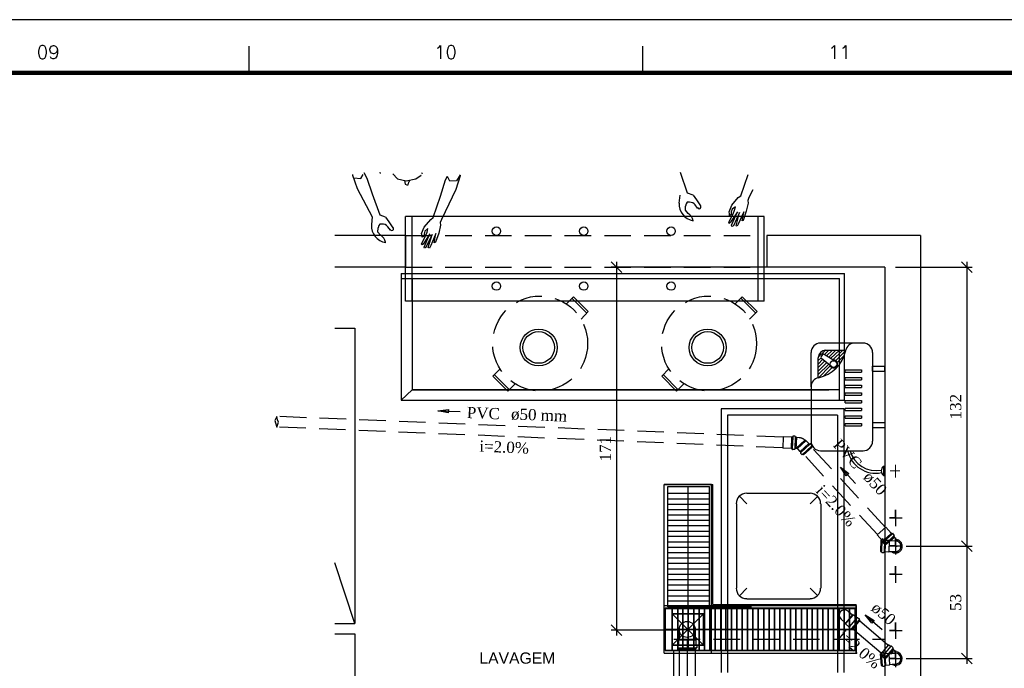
# Model space of a CAD drawing. Header units: millimetres. Extents: x 481 to 729890, y -1 to 83.
# Tile 39 of 60: x 543 to 562, y 71 to 83. Entities that reach past the tile are written whole.
import ezdxf

# ---------------------------------------------------------------- set-up
doc = ezdxf.new("R2010")
doc.units = ezdxf.units.MM
doc.header["$MEASUREMENT"] = 0
doc.linetypes.add('Dashed', pattern=[0.75, 0.5, -0.25])
doc.layers.add('3', color=1, linetype='Continuous')
doc.layers.add('Margem', color=4, linetype='Continuous')
for name, color, linetype, lineweight in [('Simbolos', 1, 'Continuous', 30), ('SIMBOLOS INT', 8, 'Continuous', 5), ('Simbolos_int', 1, 'Continuous', 30), ('TQ-Sentido tubo', 7, 'Continuous', 20), ('TQ-Seção tubo', 1, 'Continuous', 30), ('TQ-Textos tubo', 7, 'Continuous', 20)]:
    doc.layers.add(name, color=color, linetype=linetype, lineweight=lineweight)
doc.styles.add('Arial', font='arial.ttf')
doc.styles.add('ROMANS', font='ROMANS')
doc.styles.add('TimesNewRoman', font='times.ttf')
doc.dimstyles.get("Standard").update_dxf_attribs({"dimtxt": 0.18, "dimasz": 0.18, "dimexe": 0.18, "dimexo": 0.0625, "dimgap": 0.09, "dimtad": 0, "dimtih": 1, "dimtoh": 1, "dimdec": 4, "dimzin": 0, "dimdsep": 46, "dimtxsty": 'Standard', "dimcen": 0.09, "dimadec": 0, "dimazin": 0, "dimtfac": 1, "dimtdec": 4, "dimtofl": 0, "dimtmove": 0, "dimatfit": 3, "dimfxl": 0, "dimtolj": 1, "dimtzin": 0, "dimarcsym": 0})
doc.dimstyles.new('UM_25.000000', dxfattribs={"dimtxt": 0.18, "dimasz": 0.2, "dimexe": 0.1, "dimexo": 0.2, "dimgap": 0, "dimtad": 1, "dimtih": 1, "dimtoh": 1, "dimdec": 1, "dimlfac": 25, "dimzin": 0, "dimdsep": 46, "dimtxsty": 'Standard', "dimblk": 'CLOSED', "dimblk1": 'CLOSED', "dimblk2": 'CLOSED', "dimcen": 0.09, "dimdle": 0.1, "dimadec": 1, "dimazin": 2, "dimtfac": 1, "dimtdec": 4, "dimtofl": 0, "dimtmove": 0, "dimatfit": 3, "dimldrblk": 'CLOSED', "dimfxl": 0, "dimtolj": 1, "dimarcsym": 0})

# ---------------------------------------------------------------- blocks, each defined once
blk = doc.blocks.new('_OBLIQUE')
at = {"color": 0, "linetype": 'ByBlock', "lineweight": -2}
blk.add_line((-0.5, -0.5), (0.5, 0.5), dxfattribs=at)
blk = doc.blocks.new('*D22')
at = {"color": 0, "linetype": 'Continuous', "lineweight": -2}
for p, q in [((559.763, 78.216), (561.211, 78.216)), ((561.111, 78.316), (561.111, 72.854)), ((559.963, 72.954), (561.211, 72.954))]:
    blk.add_line(p, q, dxfattribs=at)
at = {"layer": 'Defpoints', "color": 0}
for p in [(559.563, 78.216), (559.763, 72.954), (561.111, 72.954)]:
    blk.add_point(p, dxfattribs=at)
at = {"color": 0, "lineweight": -2, "xscale": 0.2, "yscale": 0.2, "zscale": 0.2}
for p, rotation in [((561.111, 78.216), 90), ((561.111, 72.954), 270)]:
    blk.add_blockref('_OBLIQUE', p, dxfattribs=dict(at, rotation=rotation))
at = {"color": 7, "insert": (560.899, 75.585), "char_height": 0.2118, "attachment_point": 5, "rotation": 90, "style": 'TimesNewRoman'}
blk.add_mtext('\\A1;132', dxfattribs=at)
blk = doc.blocks.new('*D23')
at = {"color": 0, "linetype": 'Continuous', "lineweight": -2}
for p, q in [((561.111, 73.054), (561.111, 70.736)), ((559.963, 72.954), (561.211, 72.954)), ((559.963, 70.836), (561.211, 70.836))]:
    blk.add_line(p, q, dxfattribs=at)
at = {"layer": 'Defpoints', "color": 0}
for p in [(559.763, 72.954), (559.763, 70.836), (561.111, 70.836)]:
    blk.add_point(p, dxfattribs=at)
at = {"color": 0, "lineweight": -2, "xscale": 0.2, "yscale": 0.2, "zscale": 0.2}
for p, rotation in [((561.111, 72.954), 90), ((561.111, 70.836), 270)]:
    blk.add_blockref('_OBLIQUE', p, dxfattribs=dict(at, rotation=rotation))
at = {"color": 7, "insert": (560.899, 71.895), "char_height": 0.2118, "attachment_point": 5, "rotation": 90, "style": 'TimesNewRoman'}
blk.add_mtext('\\A1;53', dxfattribs=at)
blk = doc.blocks.new('*D24')
at = {"color": 0, "linetype": 'Continuous', "lineweight": -2}
for p, q in [((559.363, 78.216), (554.404, 78.216)), ((554.504, 78.316), (554.504, 71.273)), ((555.636, 71.373), (554.404, 71.373))]:
    blk.add_line(p, q, dxfattribs=at)
at = {"layer": 'Defpoints', "color": 0}
for p in [(559.563, 78.216), (554.504, 71.373), (555.836, 71.373)]:
    blk.add_point(p, dxfattribs=at)
at = {"color": 0, "lineweight": -2, "xscale": 0.2, "yscale": 0.2, "zscale": 0.2}
for p, rotation in [((554.504, 78.216), 90), ((554.504, 71.373), 270)]:
    blk.add_blockref('_OBLIQUE', p, dxfattribs=dict(at, rotation=rotation))
at = {"color": 7, "insert": (554.292, 74.794), "char_height": 0.2118, "attachment_point": 5, "rotation": 90, "style": 'TimesNewRoman'}
blk.add_mtext('\\A1;171', dxfattribs=at)
blk = doc.blocks.new('*D25')
at = {"color": 0, "linetype": 'Continuous', "lineweight": -2}
for p, q in [((555.836, 71.185), (555.836, 69.66)), ((559.563, 71.005), (559.563, 69.66)), ((559.663, 69.76), (555.736, 69.76))]:
    blk.add_line(p, q, dxfattribs=at)
at = {"layer": 'Defpoints', "color": 0}
for p in [(555.836, 71.385), (559.563, 71.205), (555.836, 69.76)]:
    blk.add_point(p, dxfattribs=at)
at = {"color": 0, "lineweight": -2, "xscale": 0.2, "yscale": 0.2, "zscale": 0.2, "rotation": 180}
blk.add_blockref('_OBLIQUE', (555.836, 69.76), dxfattribs=at)
at = {"color": 0, "lineweight": -2, "xscale": 0.2, "yscale": 0.2, "zscale": 0.2}
blk.add_blockref('_OBLIQUE', (559.563, 69.76), dxfattribs=at)
at = {"color": 7, "insert": (557.699, 69.972), "char_height": 0.2118, "attachment_point": 5, "rotation": 0.0057, "style": 'TimesNewRoman'}
blk.add_mtext('\\A1;93', dxfattribs=at)

msp = doc.modelspace()

# ---------------------------------------------------------------- linework, layer by layer
at = {"color": 7}
for p, q in [((549.5221, 79.9618), (549.5221, 79.9498)), ((549.5221, 79.9498), (549.6091, 79.7008)), ((549.5491, 79.9018), (549.6781, 79.8868)), ((549.6781, 79.8868), (549.7261, 79.9618)), ((549.7981, 79.8868), (549.7411, 79.9948)), ((549.9031, 79.5898), (549.7981, 79.8868)), ((550.0411, 80.0068), (550.0471, 79.9828)), ((550.2871, 79.9738), (550.3711, 79.8808)), ((550.3711, 79.8808), (550.5361, 79.8448)), ((550.5061, 79.8508), (550.5181, 79.7818)), ((550.5361, 79.8448), (550.7161, 79.8808)), ((550.5871, 79.8208), (550.6111, 79.8628)), ((550.7161, 79.8808), (550.8181, 79.9468)), ((550.8241, 79.9978), (550.8361, 79.9768)), ((551.1841, 79.5568), (551.2801, 79.8628)), ((551.2801, 79.8628), (551.3131, 79.9288)), ((551.3611, 79.8388), (551.3161, 79.9258)), ((551.4871, 79.8448), (551.3611, 79.8388)), ((551.5531, 79.9348), (551.4751, 79.6768)), ((551.5561, 79.9588), (551.4871, 79.8448)), ((551.5531, 79.9468), (551.5531, 79.9348)), ((555.8401, 79.6108), (555.7081, 79.9978)), ((556.8451, 79.5628), (556.9831, 79.9648)), ((549.6091, 79.7008), (549.8971, 79.1638)), ((550.5181, 79.7818), (550.5481, 79.7698)), ((550.5481, 79.7698), (550.5721, 79.7698)), ((550.5721, 79.7698), (550.5871, 79.8208)), ((551.4751, 79.6768), (551.2711, 79.2568)), ((557.0731, 79.6708), (556.9981, 79.5268)), ((550.0471, 79.1968), (549.9031, 79.5898)), ((551.0431, 79.1488), (551.1841, 79.5568)), ((555.6961, 79.5748), (555.6781, 79.4248)), ((555.9481, 79.5748), (555.8401, 79.6108)), ((555.9481, 79.5748), (556.0081, 79.4818)), ((556.0081, 79.4818), (556.0891, 79.3738)), ((556.6771, 79.3858), (556.7971, 79.5268)), ((556.7971, 79.5268), (556.8451, 79.5628)), ((556.9981, 79.5268), (556.9771, 79.4698)), ((556.9771, 79.4698), (556.9831, 79.4218)), ((555.8011, 79.2898), (555.8041, 79.3678)), ((555.8521, 79.2298), (555.8011, 79.2898)), ((555.8161, 79.4098), (555.8041, 79.3678)), ((555.8371, 79.4398), (555.8161, 79.4098)), ((555.8731, 79.4398), (555.8371, 79.4398)), ((556.0321, 79.3288), (555.9841, 79.3918)), ((556.6291, 79.2598), (556.6771, 79.3858)), ((556.6861, 79.3078), (556.6651, 79.2568)), ((556.7491, 79.3558), (556.6861, 79.3078)), ((556.7011, 79.2178), (556.7251, 79.2928)), ((556.7251, 79.2928), (556.7491, 79.3558)), ((556.9831, 79.4218), (556.9501, 79.2718)), ((549.8971, 79.1638), (549.8821, 79.0168)), ((550.1491, 79.1608), (550.0471, 79.1968)), ((550.1491, 79.1608), (550.2061, 79.0678)), ((557.2891, 79.1698), (550.5241, 79.1698)), ((550.8751, 78.9688), (551.0011, 79.1128)), ((551.0011, 79.1128), (551.0431, 79.1488)), ((551.1991, 79.1158), (551.1751, 79.0558)), ((551.2711, 79.2568), (551.1991, 79.1158)), ((556.6201, 79.0648), (556.7011, 79.2178)), ((556.6321, 79.2178), (556.6291, 79.2598)), ((556.6321, 79.1848), (556.6321, 79.2178)), ((556.6651, 79.2088), (556.6321, 79.1848)), ((556.7821, 79.2598), (556.6531, 79.0648)), ((556.6651, 79.2568), (556.6651, 79.2088)), ((556.6681, 79.0048), (556.7821, 79.2598)), ((556.8241, 79.2448), (556.7101, 78.9928)), ((556.7581, 78.9928), (556.8241, 79.2448)), ((556.9021, 79.2598), (556.7971, 79.0258)), ((556.8691, 79.0858), (556.9021, 79.2598)), ((556.8931, 79.0978), (556.8691, 79.0858)), ((556.9501, 79.2718), (556.8931, 79.0978)), ((557.2891, 77.5768), (557.2891, 79.1698)), ((549.9991, 78.8758), (550.0051, 78.9568)), ((550.0231, 79.0018), (550.0051, 78.9568)), ((550.0381, 79.0258), (550.0231, 79.0018)), ((550.0771, 79.0258), (550.0381, 79.0258)), ((550.2391, 78.9118), (550.1911, 78.9778)), ((550.2061, 79.0678), (550.2871, 78.9598)), ((550.8271, 78.8488), (550.8751, 78.9688)), ((550.9471, 78.9418), (550.8901, 78.8938)), ((550.9291, 78.8758), (550.9471, 78.9418)), ((551.1841, 79.0048), (551.1511, 78.8578)), ((551.1751, 79.0558), (551.1841, 79.0048)), ((556.6291, 79.0408), (556.6201, 79.0648)), ((556.6531, 79.0648), (556.6291, 79.0408)), ((556.6801, 78.9838), (556.6681, 79.0048)), ((556.7101, 78.9928), (556.6801, 78.9838)), ((556.7761, 78.9898), (556.7581, 78.9928)), ((556.7971, 79.0258), (556.7761, 78.9898)), ((550.5241, 78.8128), (549.1931, 78.8128)), ((550.0531, 78.8188), (549.9991, 78.8758)), ((550.5241, 78.8128), (550.5241, 78.2158)), ((550.8241, 78.6508), (550.9021, 78.8038)), ((550.8361, 78.8038), (550.8271, 78.8488)), ((550.8361, 78.7798), (550.8361, 78.8038)), ((550.8721, 78.8008), (550.8361, 78.7798)), ((550.9801, 78.8458), (550.8541, 78.6508)), ((550.8901, 78.8938), (550.8721, 78.8458)), ((550.8721, 78.8458), (550.8721, 78.8008)), ((550.8721, 78.5908), (550.9801, 78.8458)), ((550.9021, 78.8038), (550.9291, 78.8758)), ((551.0281, 78.8308), (550.9081, 78.5878)), ((550.9531, 78.5878), (551.0281, 78.8308)), ((551.0971, 78.8488), (551.0011, 78.6208)), ((551.0641, 78.6748), (551.0971, 78.8488)), ((551.1511, 78.8578), (551.0911, 78.6868)), ((557.3341, 78.8128), (557.3341, 78.2158)), ((560.2351, 78.8128), (557.3341, 78.8128)), ((560.2351, 78.8128), (560.2351, 59.5878)), ((550.8361, 78.6358), (550.8241, 78.6508)), ((550.8541, 78.6508), (550.8361, 78.6358)), ((550.8841, 78.5728), (550.8721, 78.5908)), ((550.9081, 78.5878), (550.8841, 78.5728)), ((550.9771, 78.5758), (550.9531, 78.5878)), ((551.0011, 78.6208), (550.9771, 78.5758)), ((551.0911, 78.6868), (551.0641, 78.6748)), ((550.5241, 78.2158), (549.1931, 78.2158)), ((559.5631, 78.2158), (557.3341, 78.2158)), ((559.5631, 78.2158), (559.5631, 59.5878)), ((550.4431, 78.0958), (550.4431, 75.7078)), ((550.4431, 78.0958), (558.8011, 78.0958)), ((550.4431, 77.9998), (558.7081, 77.9998)), ((550.6471, 77.9998), (550.6471, 75.9028)), ((558.7081, 75.7078), (558.7081, 77.9998)), ((558.8011, 75.7078), (558.8011, 78.0958)), ((557.2891, 77.5768), (550.5241, 77.5768)), ((549.1931, 77.0668), (549.5701, 77.0668)), ((549.5701, 77.0668), (549.5701, 71.4958)), ((550.6471, 75.9028), (550.4431, 75.7078)), ((558.7081, 75.9028), (550.6471, 75.9028)), ((550.6471, 75.9028), (558.5071, 75.9028)), ((550.4431, 75.7078), (558.8011, 75.7078)), ((556.4761, 75.5458), (556.4761, 70.5718)), ((558.7861, 75.5458), (556.4761, 75.5458)), ((556.5961, 75.4258), (556.5961, 70.5718)), ((558.6691, 75.4258), (556.5961, 75.4258)), ((558.6691, 75.4258), (558.6691, 70.5718)), ((558.7861, 75.5458), (558.7861, 70.5718)), ((555.4021, 70.9378), (555.4021, 74.1208)), ((556.2961, 74.1208), (555.4021, 74.1208)), ((555.4021, 70.9378), (555.4021, 74.1208)), ((555.4021, 74.1208), (556.3171, 74.1208)), ((555.4021, 70.9378), (555.4021, 74.1208)), ((555.4021, 74.1208), (556.3171, 74.1208)), ((556.2961, 70.9378), (556.2961, 74.1208)), ((556.3171, 71.8528), (556.3171, 74.1208)), ((556.3171, 71.8528), (556.3171, 74.1208)), ((555.4681, 74.0818), (556.2571, 74.0818)), ((555.4681, 71.8138), (555.4681, 74.0818)), ((555.4681, 73.9558), (556.2571, 73.9558)), ((555.8551, 71.8138), (555.8551, 74.0818)), ((556.2571, 71.8138), (556.2571, 74.0818)), ((556.2571, 71.8138), (556.2571, 74.0818)), ((556.2571, 71.8138), (556.2571, 74.0818)), ((555.4681, 73.8478), (556.2571, 73.8478)), ((555.4681, 73.7488), (556.2571, 73.7488)), ((555.4681, 73.6438), (556.2571, 73.6438)), ((555.4681, 73.5448), (556.2571, 73.5448)), ((555.4681, 73.4428), (556.2571, 73.4428)), ((555.4681, 73.3438), (556.2571, 73.3438)), ((555.4681, 73.2388), (556.2571, 73.2388)), ((555.4681, 73.1428), (556.2571, 73.1428)), ((555.4681, 73.0348), (556.2571, 73.0348)), ((555.4681, 72.9358), (556.2571, 72.9358)), ((555.4681, 72.8338), (556.2571, 72.8338)), ((549.5701, 71.4958), (549.1931, 72.6428)), ((555.4681, 72.7348), (556.2571, 72.7348)), ((555.4681, 72.6328), (556.2571, 72.6328)), ((555.4681, 72.5308), (556.2571, 72.5308)), ((555.4681, 72.4258), (556.2571, 72.4258)), ((555.4681, 72.3298), (556.2571, 72.3298)), ((555.4681, 72.2248), (556.2571, 72.2248)), ((555.4681, 72.1258), (556.2571, 72.1258)), ((555.4681, 72.0208), (556.2571, 72.0208)), ((555.4681, 71.9218), (556.2571, 71.9218)), ((555.4021, 71.8378), (559.0201, 71.8378)), ((555.4201, 70.9978), (555.4201, 71.7898)), ((555.4201, 71.7898), (559.0021, 71.7898)), ((555.4201, 71.7778), (555.4201, 70.9858)), ((555.4201, 71.7778), (559.0021, 71.7778)), ((555.4201, 71.7778), (555.4201, 70.9858)), ((555.4201, 71.7778), (559.0021, 71.7778)), ((556.2571, 71.8138), (555.4681, 71.8138)), ((555.5521, 70.9978), (555.5521, 71.7898)), ((555.5521, 71.7778), (555.5521, 70.9858)), ((555.5521, 71.7778), (555.5521, 70.9858)), ((555.5521, 71.0878), (556.1431, 71.6818)), ((555.5521, 71.6818), (556.1431, 71.0878)), ((555.5521, 71.6818), (556.1431, 71.0878)), ((555.5521, 71.0878), (556.1431, 71.6818)), ((555.5521, 71.6818), (556.1431, 71.0878)), ((555.5521, 71.0878), (556.1431, 71.6818)), ((555.6601, 70.9978), (555.6601, 71.7898)), ((555.6601, 71.7778), (555.6601, 70.9858)), ((555.6601, 71.7778), (555.6601, 70.9858)), ((555.7531, 70.9978), (555.7531, 71.7898)), ((555.7531, 71.7778), (555.7531, 70.9858)), ((555.7531, 71.7778), (555.7531, 70.9858)), ((555.8551, 70.9978), (555.8551, 71.7898)), ((555.8551, 71.7778), (555.8551, 70.9858)), ((555.8551, 71.7778), (555.8551, 70.9858)), ((555.9601, 70.9978), (555.9601, 71.7898)), ((555.9601, 71.7778), (555.9601, 70.9858)), ((555.9601, 71.7778), (555.9601, 70.9858)), ((556.0591, 70.9978), (556.0591, 71.7898)), ((556.0591, 71.7778), (556.0591, 70.9858)), ((556.0591, 71.7778), (556.0591, 70.9858)), ((556.1611, 70.9978), (556.1611, 71.7898)), ((556.1611, 71.7778), (556.1611, 70.9858)), ((556.1611, 71.7778), (556.1611, 70.9858)), ((556.2571, 71.8138), (557.0461, 71.8138)), ((556.2571, 71.8138), (557.0461, 71.8138)), ((556.2631, 70.9978), (556.2631, 71.7898)), ((556.2631, 71.7778), (556.2631, 70.9858)), ((556.2631, 71.7778), (556.2631, 70.9858)), ((556.3171, 71.8528), (559.0201, 71.8528)), ((556.3171, 71.8528), (559.0201, 71.8528)), ((556.3621, 70.9978), (556.3621, 71.7898)), ((556.3621, 71.7778), (556.3621, 70.9858)), ((556.3621, 71.7778), (556.3621, 70.9858)), ((556.4701, 70.9978), (556.4701, 71.7898)), ((556.4701, 71.7778), (556.4701, 70.9858)), ((556.4701, 71.7778), (556.4701, 70.9858)), ((556.5661, 70.9978), (556.5661, 71.7898)), ((556.5661, 71.7778), (556.5661, 70.9858)), ((556.5661, 71.7778), (556.5661, 70.9858)), ((556.6681, 70.9978), (556.6681, 71.7898)), ((556.6681, 71.7778), (556.6681, 70.9858)), ((556.6681, 71.7778), (556.6681, 70.9858)), ((556.7731, 70.9978), (556.7731, 71.7898)), ((556.7731, 71.7778), (556.7731, 70.9858)), ((556.7731, 71.7778), (556.7731, 70.9858)), ((556.8721, 70.9978), (556.8721, 71.7898)), ((556.8721, 71.7778), (556.8721, 70.9858)), ((556.8721, 71.7778), (556.8721, 70.9858)), ((556.9711, 70.9978), (556.9711, 71.7898)), ((556.9711, 71.7778), (556.9711, 70.9858)), ((556.9711, 71.7778), (556.9711, 70.9858)), ((557.0731, 70.9978), (557.0731, 71.7898)), ((557.0731, 71.7778), (557.0731, 70.9858)), ((557.0731, 71.7778), (557.0731, 70.9858)), ((557.1751, 70.9978), (557.1751, 71.7898)), ((557.1751, 71.7778), (557.1751, 70.9858)), ((557.1751, 71.7778), (557.1751, 70.9858)), ((557.2831, 70.9978), (557.2831, 71.7898)), ((557.2831, 71.7778), (557.2831, 70.9858)), ((557.2831, 71.7778), (557.2831, 70.9858)), ((557.3791, 70.9978), (557.3791, 71.7898)), ((557.3791, 71.7778), (557.3791, 70.9858)), ((557.3791, 71.7778), (557.3791, 70.9858)), ((557.4811, 70.9978), (557.4811, 71.7898)), ((557.4811, 71.7778), (557.4811, 70.9858)), ((557.4811, 71.7778), (557.4811, 70.9858)), ((557.5831, 70.9978), (557.5831, 71.7898)), ((557.5831, 71.7778), (557.5831, 70.9858)), ((557.5831, 71.7778), (557.5831, 70.9858)), ((557.6821, 70.9978), (557.6821, 71.7898)), ((557.6821, 71.7778), (557.6821, 70.9858)), ((557.6821, 71.7778), (557.6821, 70.9858)), ((557.7841, 70.9978), (557.7841, 71.7898)), ((557.7841, 71.7778), (557.7841, 70.9858)), ((557.7841, 71.7778), (557.7841, 70.9858)), ((557.8861, 70.9978), (557.8861, 71.7898)), ((557.8861, 71.7778), (557.8861, 70.9858)), ((557.8861, 71.7778), (557.8861, 70.9858)), ((557.9881, 70.9978), (557.9881, 71.7898)), ((557.9881, 71.7778), (557.9881, 70.9858)), ((557.9881, 71.7778), (557.9881, 70.9858)), ((558.0961, 70.9978), (558.0961, 71.7898)), ((558.0961, 71.7778), (558.0961, 70.9858)), ((558.0961, 71.7778), (558.0961, 70.9858)), ((558.1891, 70.9978), (558.1891, 71.7898)), ((558.1891, 71.7778), (558.1891, 70.9858)), ((558.1891, 71.7778), (558.1891, 70.9858)), ((558.2911, 70.9978), (558.2911, 71.7898)), ((558.2911, 71.7778), (558.2911, 70.9858)), ((558.2911, 71.7778), (558.2911, 70.9858)), ((558.3961, 70.9978), (558.3961, 71.7898)), ((558.3961, 71.7778), (558.3961, 70.9858)), ((558.3961, 71.7778), (558.3961, 70.9858)), ((558.4951, 70.9978), (558.4951, 71.7898)), ((558.4951, 71.7778), (558.4951, 70.9858)), ((558.4951, 71.7778), (558.4951, 70.9858)), ((558.5971, 70.9978), (558.5971, 71.7898)), ((558.5971, 71.7778), (558.5971, 70.9858)), ((558.5971, 71.7778), (558.5971, 70.9858)), ((558.6991, 70.9978), (558.6991, 71.7898)), ((558.6991, 71.7778), (558.6991, 70.9858)), ((558.6991, 71.7778), (558.6991, 70.9858)), ((558.7981, 70.9978), (558.7981, 71.7898)), ((558.7981, 71.7778), (558.7981, 70.9858)), ((558.7981, 71.7778), (558.7981, 70.9858)), ((558.8971, 70.9978), (558.8971, 71.7898)), ((558.8971, 71.7778), (558.8971, 70.9858)), ((558.8971, 71.7778), (558.8971, 70.9858)), ((559.0021, 70.9978), (559.0021, 71.7898)), ((559.0021, 71.7778), (559.0021, 70.9858)), ((559.0021, 71.7778), (559.0021, 70.9858)), ((559.0201, 70.9378), (559.0201, 71.8528)), ((559.0201, 70.9378), (559.0201, 71.8528)), ((559.0201, 71.8378), (559.0201, 70.9378)), ((549.1931, 71.4958), (549.5701, 71.4958)), ((549.1931, 71.3008), (549.5701, 71.3008)), ((549.5701, 71.3008), (549.5701, 65.7268)), ((555.4201, 71.3908), (559.0021, 71.3908)), ((555.4201, 71.3848), (559.0021, 71.3848)), ((555.4201, 71.3848), (559.0021, 71.3848)), ((555.4021, 70.9378), (559.0201, 70.9378)), ((555.4021, 70.9378), (559.0201, 70.9378)), ((555.4021, 70.9378), (559.0201, 70.9378)), ((555.4201, 70.9978), (559.0021, 70.9978)), ((555.4201, 70.9858), (559.0021, 70.9858)), ((555.4201, 70.9858), (559.0021, 70.9858))]:
    msp.add_line(p, q, dxfattribs=at)
at = {"color": 7, "linetype": 'Continuous'}
for p, q in [((550.5241, 77.5768), (550.5241, 79.1698)), ((550.6471, 77.5768), (550.6471, 79.1698)), ((557.1751, 77.5768), (557.1751, 79.1698))]:
    msp.add_line(p, q, dxfattribs=at)
at = {"color": 7, "linetype": 'Dashed'}
for p, q in [((550.5241, 78.8128), (557.2891, 78.8128)), ((550.5241, 78.8128), (550.5241, 78.2158)), ((550.5241, 78.2158), (557.2891, 78.2158)), ((553.5571, 77.5258), (553.6891, 77.6548)), ((553.9411, 77.3488), (553.6591, 77.6338)), ((553.9681, 77.3788), (553.6891, 77.6548)), ((556.7401, 77.5258), (556.8721, 77.6548)), ((557.1271, 77.3488), (556.8451, 77.6338)), ((557.1541, 77.3788), (556.8721, 77.6548)), ((553.8331, 77.2378), (553.9681, 77.3788)), ((557.0131, 77.2378), (557.1541, 77.3788)), ((552.1711, 76.1608), (552.3061, 76.2988)), ((552.1711, 76.1608), (552.4501, 75.8788)), ((552.2011, 76.1878), (552.4831, 75.9028)), ((555.3541, 76.1608), (555.4921, 76.2988)), ((555.3541, 76.1608), (555.6361, 75.8788)), ((555.3871, 76.1878), (555.6661, 75.9028)), ((552.4501, 75.8788), (552.5911, 76.0168)), ((555.6361, 75.8788), (555.7711, 76.0168))]:
    msp.add_line(p, q, dxfattribs=at)
at = {"color": 8}
for p, q in [((559.1511, 76.7848), (558.3501, 76.7848)), ((558.1701, 75.9568), (558.1701, 76.6048)), ((558.3081, 76.5208), (558.4341, 76.6468)), ((558.3081, 76.1308), (558.3081, 76.5088)), ((558.3081, 76.4548), (558.3621, 76.5088)), ((558.3861, 76.5688), (558.3621, 76.5328)), ((558.3651, 76.5028), (558.5601, 76.3408)), ((558.4161, 76.5748), (558.6321, 76.4428)), ((558.4221, 76.5688), (558.5001, 76.6468)), ((558.8241, 76.6468), (558.4461, 76.6468)), ((558.4641, 76.5448), (558.5661, 76.6468)), ((558.5031, 76.5208), (558.6321, 76.6468)), ((558.5451, 76.4968), (558.6981, 76.6468)), ((558.5841, 76.4698), (558.7611, 76.6468)), ((558.6351, 76.4548), (558.8241, 76.6438)), ((558.6651, 76.4188), (558.7971, 76.5508)), ((559.3311, 76.6048), (559.3311, 74.9338)), ((558.3081, 76.3888), (558.3951, 76.4788)), ((558.3081, 76.3228), (558.4311, 76.4488)), ((558.3081, 76.2568), (558.4671, 76.4188)), ((558.3081, 76.1938), (558.5031, 76.3888)), ((558.3111, 76.1308), (558.5301, 76.3528)), ((558.4041, 76.1578), (558.5661, 76.3228)), ((559.3311, 76.3468), (559.5621, 76.3468)), ((559.3311, 76.2538), (559.3311, 76.3468)), ((559.5621, 76.2538), (559.5621, 76.3468)), ((558.8121, 76.2808), (559.1241, 76.2808)), ((558.8121, 76.2358), (558.8121, 76.2808)), ((558.8121, 76.2358), (559.1241, 76.2358)), ((558.8121, 76.0918), (558.8121, 76.1368)), ((558.8121, 76.1368), (559.1241, 76.1368)), ((559.1241, 76.2808), (559.1241, 76.2358)), ((559.1241, 76.1368), (559.1241, 76.0918)), ((559.3311, 76.2538), (559.5621, 76.2538)), ((558.1701, 75.9568), (558.1701, 74.9338)), ((558.8121, 76.0918), (559.1241, 76.0918)), ((558.8121, 75.9448), (558.8121, 75.9928)), ((558.8121, 75.9928), (559.1241, 75.9928)), ((558.8121, 75.9448), (559.1241, 75.9448)), ((559.1241, 75.9928), (559.1241, 75.9448)), ((558.8121, 75.8488), (559.1241, 75.8488)), ((558.8121, 75.8008), (558.8121, 75.8488)), ((558.8121, 75.8008), (559.1241, 75.8008)), ((559.1241, 75.8488), (559.1241, 75.8008)), ((558.8121, 75.6568), (558.8121, 75.7018)), ((558.8121, 75.7018), (559.1241, 75.7018)), ((558.8121, 75.6568), (559.1241, 75.6568)), ((559.1241, 75.7018), (559.1241, 75.6568)), ((558.8121, 75.5128), (558.8121, 75.5578)), ((558.8121, 75.5578), (559.1241, 75.5578)), ((558.8121, 75.5128), (559.1241, 75.5128)), ((558.8121, 75.4108), (559.1241, 75.4108)), ((558.8121, 75.3658), (558.8121, 75.4108)), ((559.1241, 75.5578), (559.1241, 75.5128)), ((559.1241, 75.4108), (559.1241, 75.3658)), ((558.8121, 75.3658), (559.1241, 75.3658)), ((558.8121, 75.2218), (558.8121, 75.2668)), ((558.8121, 75.2668), (559.1241, 75.2668)), ((558.8121, 75.2218), (559.1241, 75.2218)), ((559.1241, 75.2668), (559.1241, 75.2218)), ((559.3311, 75.2848), (559.5621, 75.2848)), ((559.3311, 75.2848), (559.3311, 75.1918)), ((559.5621, 75.2848), (559.5621, 75.1918)), ((559.3311, 75.1918), (559.5621, 75.1918)), ((558.3501, 74.7538), (559.1511, 74.7538)), ((559.5381, 74.4658), (559.5621, 74.4658)), ((559.5381, 74.4658), (559.5381, 74.2858)), ((559.5381, 74.4658), (559.5381, 74.2858)), ((559.5621, 74.4658), (559.5621, 74.2858)), ((559.5381, 74.2858), (559.5621, 74.2858)), ((556.9581, 73.9558), (558.1521, 73.9558)), ((556.9581, 73.9558), (558.1521, 73.9558)), ((556.7631, 73.7548), (556.7631, 72.1648)), ((556.7631, 73.7548), (556.7631, 72.1648)), ((556.9581, 73.7548), (556.8231, 73.8958)), ((556.9581, 73.7548), (556.8231, 73.8958)), ((558.1521, 73.7548), (558.2961, 73.8958)), ((558.1521, 73.7548), (558.2961, 73.8958)), ((558.3531, 73.7548), (558.3531, 72.1648)), ((558.3531, 73.7548), (558.3531, 72.1648)), ((559.7631, 73.4908), (559.7631, 73.6408)), ((559.7631, 73.6408), (559.7631, 73.3348)), ((559.7631, 73.4908), (559.6521, 73.4908)), ((559.6521, 73.4908), (559.8921, 73.4908)), ((559.7631, 72.4288), (559.6521, 72.4288)), ((559.6521, 72.4288), (559.8921, 72.4288)), ((559.7631, 72.4288), (559.7631, 72.5788)), ((559.7631, 72.5788), (559.7631, 72.2668)), ((556.9581, 72.1648), (556.8231, 72.0208)), ((558.1521, 72.1648), (558.2961, 72.0208)), ((558.1521, 72.1648), (558.2961, 72.0208)), ((556.9581, 71.9638), (558.1521, 71.9638)), ((559.7631, 71.3668), (559.7631, 71.5168)), ((559.7631, 71.5168), (559.7631, 71.2108)), ((559.7631, 71.3668), (559.6521, 71.3668)), ((559.6521, 71.3668), (559.8921, 71.3668))]:
    msp.add_line(p, q, dxfattribs=at)
at = {"color": 8, "linetype": 'Dashed'}
for p, q in [((559.7631, 72.9598), (559.7631, 73.1098)), ((559.7631, 73.1098), (559.7631, 72.7978)), ((559.7631, 72.9598), (559.6521, 72.9598)), ((559.6521, 72.9598), (559.8921, 72.9598))]:
    msp.add_line(p, q, dxfattribs=at)
at = {"color": 5}
for p, q in [((559.7631, 70.8358), (559.7631, 70.9858)), ((559.7631, 70.9858), (559.7631, 70.6738)), ((559.7631, 70.8358), (559.6521, 70.8358)), ((559.6521, 70.8358), (559.8921, 70.8358))]:
    msp.add_line(p, q, dxfattribs=at)
at = {"color": 7}
for points in [[(556.1431, 71.6818), (555.5521, 71.6818), (555.5521, 71.0878), (556.1431, 71.0878), (556.1431, 71.6818)], [(556.1431, 71.0878), (555.5521, 71.0878), (555.5521, 71.6818), (556.1431, 71.6818), (556.1431, 71.0878)], [(556.1431, 71.0878), (555.5521, 71.0878), (555.5521, 71.6818), (556.1431, 71.6818), (556.1431, 71.0878)]]:
    msp.add_lwpolyline(points, close=True, dxfattribs=at)
at = {"color": 7, "linetype": 'Dashed'}
msp.add_lwpolyline([(559.5631, 71.2048), (559.5631, 62.2528), (555.5821, 62.2528), (555.5821, 71.2048), (559.5631, 71.2048)], dxfattribs=at)
at = {"color": 7}
for centre, radius in [((552.2371, 78.8938), 0.0796), ((553.8841, 78.8938), 0.0796), ((555.5311, 78.8938), 0.0796), ((552.2371, 77.8588), 0.0796), ((553.8841, 77.8588), 0.0796), ((555.5311, 77.8588), 0.0796), ((553.0351, 76.7008), 0.3483), ((553.0351, 76.7008), 0.2985), ((556.2211, 76.7008), 0.3483), ((556.2211, 76.7008), 0.2985)]:
    msp.add_circle(centre, radius, dxfattribs=at)
at = {"color": 7, "linetype": 'Dashed'}
for centre in [(553.0621, 76.7758), (556.2481, 76.7758)]:
    msp.add_circle(centre, 0.8955, dxfattribs=at)
at = {"color": 8}
msp.add_circle((558.5961, 76.3888), 0.0626, dxfattribs=at)
at = {"color": 7}
for centre, radius, start, end in [((555.9961, 79.4038), 0.3155, 176.277, 261.515), ((555.8851, 79.3078), 0.1317, 38.2378, 93.7035), ((556.0591, 79.3528), 0.0351, 204.968, 41.174), ((555.7351, 79.0408), 0.2192, 12.915, 57.8897), ((550.1971, 78.9928), 0.3155, 176.277, 261.515), ((550.0861, 78.8968), 0.1317, 38.2378, 93.7035), ((550.2631, 78.9418), 0.0351, 204.968, 41.174), ((549.9331, 78.6358), 0.2192, 12.915, 57.8897)]:
    msp.add_arc(centre, radius, start, end, dxfattribs=at)
at = {"color": 8}
for centre, radius, start, end in [((558.3501, 76.6048), 0.1792, 90.0001, 180), ((558.9981, 76.6048), 0.1792, 90.0001, 167.813), ((559.1511, 76.6048), 0.1792, 0.00012, 90.0001), ((558.4461, 76.5088), 0.1386, 90.0001, 180), ((558.1701, 76.7848), 0.6696, 282.187, 347.813), ((558.3771, 76.5208), 0.0209, 144.419, 230.065), ((558.4041, 76.5568), 0.0209, 58.772, 144.419), ((558.5961, 76.3888), 0.0753, 196.027, 92.8101), ((558.3501, 75.9568), 0.1792, 102.187, 180), ((558.3501, 74.9338), 0.1792, 180, 270), ((559.1511, 74.9338), 0.1792, 270, 0.00012), ((559.3911, 74.8768), 0.5459, 193.129, 281.264), ((559.3941, 74.8858), 0.5059, 194.998, 281.493), ((559.6041, 74.3758), 0.1101, 125.493, 234.507), ((556.9581, 73.7548), 0.199, 90, 180), ((556.9581, 73.7548), 0.199, 90, 180), ((558.1521, 73.7548), 0.199, 0, 90), ((558.1521, 73.7548), 0.199, 0, 90), ((556.9581, 72.1648), 0.199, 180, 270), ((558.1521, 72.1648), 0.199, 270, 0), ((558.1521, 72.1648), 0.199, 270, 0)]:
    msp.add_arc(centre, radius, start, end, dxfattribs=at)
at = {"layer": '3', "color": 1, "linetype": 'Dashed'}
for p, q in [((548.0999, 75.4004), (548.0592, 75.3274)), ((548.1079, 75.3347), (548.0999, 75.4004)), ((548.0689, 75.2811), (548.0999, 75.2002)), ((548.0999, 75.2002), (548.1273, 75.2933)), ((548.1273, 75.2933), (548.1079, 75.3347))]:
    msp.add_line(p, q, dxfattribs=at)
at = {"layer": '3', "color": 1}
msp.add_line((548.0592, 75.3274), (548.0689, 75.2811), dxfattribs=at)
at = {"layer": 'Margem', "color": 1}
for p, q in [((628.2443, 82.8807), (480.7443, 82.8807)), ((547.5693, 82.3807), (547.5693, 81.8807)), ((554.9943, 82.3807), (554.9943, 81.8807))]:
    msp.add_line(p, q, dxfattribs=at)
at = {"layer": 'Margem', "lineweight": 100}
msp.add_line((483.2443, 81.8807), (627.2443, 81.8807), dxfattribs=at)
at = {"layer": 'Simbolos', "linetype": 'Dashed'}
for p, q in [((557.802, 75.0131), (557.6462, 75.0195)), ((557.803, 75.0131), (557.802, 75.0131)), ((557.822, 75.0123), (557.803, 75.0131)), ((557.8276, 75.0271), (557.8262, 75.0161)), ((557.8667, 75.0285), (557.8317, 75.0299)), ((557.8706, 75.0253), (557.8731, 75.0132)), ((557.8939, 75.0093), (557.877, 75.01)), ((557.8939, 75.0093), (557.8851, 74.7915)), ((557.9438, 75.0001), (557.8936, 75.0015)), ((558.0552, 74.9559), (558.0603, 74.9593)), ((558.0678, 74.9512), (558.0603, 74.9593)), ((558.0641, 74.9464), (558.0678, 74.9512)), ((558.0708, 74.939), (558.0641, 74.9464)), ((558.0815, 74.9393), (558.0708, 74.939)), ((558.1275, 74.8893), (558.0815, 74.9393)), ((558.1404, 74.8753), (558.1275, 74.8893)), ((558.1548, 74.8818), (558.1461, 74.8751)), ((558.1835, 74.8552), (558.1597, 74.8809)), ((558.184, 74.8502), (558.1772, 74.8399)), ((558.1892, 74.8224), (558.1777, 74.8349)), ((557.7931, 74.7953), (557.6373, 74.8016)), ((557.7941, 74.7952), (557.7931, 74.7953)), ((557.8131, 74.7945), (557.7941, 74.7952)), ((557.8175, 74.7793), (557.8169, 74.7903)), ((557.8563, 74.7747), (557.8214, 74.7761)), ((557.8605, 74.7775), (557.8639, 74.7894)), ((557.8851, 74.7915), (557.8681, 74.7922)), ((557.9179, 74.7981), (557.8854, 74.7994)), ((557.9211, 74.7916), (557.9219, 74.7937)), ((557.9672, 74.7416), (557.9211, 74.7916)), ((557.9801, 74.7276), (557.9672, 74.7416)), ((557.9725, 74.7138), (557.9799, 74.7219)), ((557.9967, 74.683), (557.973, 74.7088)), ((558.0016, 74.6821), (558.0125, 74.6881)), ((558.0289, 74.6746), (558.0174, 74.6871)), ((558.1892, 74.8224), (558.0289, 74.6746)), ((559.5238, 73.0524), (559.4181, 73.1671)), ((559.6841, 73.2001), (559.5784, 73.3149)), ((559.6848, 73.1994), (559.6841, 73.2001)), ((559.6977, 73.1854), (559.6848, 73.1994)), ((559.7121, 73.1919), (559.7033, 73.1852)), ((559.7407, 73.1653), (559.717, 73.191)), ((559.7412, 73.1603), (559.7344, 73.15)), ((559.4878, 73.0739), (559.4789, 72.8561)), ((559.4878, 73.0739), (559.5048, 73.0732)), ((559.5124, 73.0879), (559.5089, 73.0761)), ((559.5165, 73.0908), (559.5515, 73.0893)), ((559.5245, 73.0517), (559.5238, 73.0524)), ((559.5374, 73.0377), (559.5245, 73.0517)), ((559.5297, 73.0239), (559.5371, 73.0321)), ((559.5539, 72.9932), (559.5302, 73.0189)), ((559.5553, 73.0862), (559.5559, 73.0752)), ((559.5589, 72.9922), (559.5697, 72.9982)), ((559.5597, 73.071), (559.5787, 73.0702)), ((559.5862, 72.9848), (559.5746, 72.9973)), ((559.5787, 73.0702), (559.5797, 73.0702)), ((559.5797, 73.0702), (559.6466, 73.0674)), ((559.7465, 73.1325), (559.5862, 72.9848)), ((559.6466, 73.0674), (559.6533, 73.0592)), ((559.6533, 73.0592), (559.7542, 73.055)), ((559.7465, 73.1325), (559.7349, 73.145)), ((559.7852, 73.0788), (559.745, 73.1235)), ((559.4789, 72.8561), (559.4959, 72.8554)), ((559.5023, 72.8401), (559.4997, 72.8523)), ((559.5061, 72.837), (559.5411, 72.8356)), ((559.5452, 72.8384), (559.5467, 72.8493)), ((559.5508, 72.8532), (559.5698, 72.8524)), ((559.5698, 72.8524), (559.5708, 72.8524)), ((559.5708, 72.8524), (559.6378, 72.8496)), ((559.6378, 72.8496), (559.6451, 72.8573)), ((559.6451, 72.8573), (559.746, 72.8532))]:
    msp.add_line(p, q, dxfattribs=at)
at = {"layer": 'Simbolos', "color": 5}
for p, q in [((558.8709, 71.7312), (558.9536, 71.6601)), ((558.7392, 71.578), (558.8219, 71.5069)), ((558.8219, 71.5069), (558.8224, 71.4906)), ((558.8224, 71.4906), (558.8861, 71.4359)), ((559.0911, 71.5578), (558.9438, 71.3864)), ((558.9536, 71.6601), (558.9697, 71.6621)), ((558.9697, 71.6621), (559.0334, 71.6073)), ((559.0391, 71.6077), (559.0444, 71.6124)), ((559.0494, 71.6121), (559.0812, 71.5847)), ((559.0823, 71.5798), (559.0786, 71.5724)), ((559.0797, 71.5676), (559.0911, 71.5578)), ((555.6846, 71.3848), (555.6846, 71.1948)), ((555.9866, 71.3848), (555.9866, 71.1948)), ((558.8866, 71.4303), (558.8828, 71.4243)), ((558.8838, 71.4194), (558.9157, 71.392)), ((558.9207, 71.3917), (558.9274, 71.3965)), ((558.9324, 71.3961), (558.9438, 71.3864)), ((555.6846, 71.1948), (555.6716, 71.1818)), ((555.6716, 71.1818), (555.6716, 71.0968)), ((555.9866, 71.1948), (555.9996, 71.1818)), ((555.9996, 71.1818), (555.9996, 71.0968)), ((555.6526, 71.0908), (555.6526, 71.0418)), ((555.6696, 71.0948), (555.6566, 71.0948)), ((555.6566, 71.0378), (555.6696, 71.0378)), ((555.6716, 71.0358), (555.6716, 71.0108)), ((555.9996, 71.0108), (555.6716, 71.0108)), ((555.9996, 71.0358), (555.9996, 71.0108)), ((556.0016, 71.0948), (556.0146, 71.0948)), ((556.0146, 71.0378), (556.0016, 71.0378)), ((556.0186, 71.0908), (556.0186, 71.0418)), ((559.4985, 70.9401), (559.4964, 70.9279)), ((559.5022, 70.9434), (559.5371, 70.9461)), ((559.5413, 70.9434), (559.5432, 70.9325)), ((559.5475, 70.9288), (559.5664, 70.9302)), ((559.5664, 70.9302), (559.5674, 70.9303)), ((559.5674, 70.9303), (559.6342, 70.9354)), ((559.7276, 71.0148), (559.5808, 70.8429)), ((559.6692, 71.0634), (559.6297, 71.0972)), ((559.6342, 70.9354), (559.6418, 70.9279)), ((559.6418, 70.9279), (559.7425, 70.9355)), ((559.6748, 71.0638), (559.6808, 71.0692)), ((559.6858, 71.0689), (559.7177, 71.0416)), ((559.7188, 71.0368), (559.7151, 71.0294)), ((559.7162, 71.0245), (559.7276, 71.0148)), ((559.7705, 70.9627), (559.7254, 71.0024)), ((559.4757, 70.9234), (559.4926, 70.9246)), ((559.4757, 70.9234), (559.4921, 70.706)), ((559.5237, 70.8931), (559.4841, 70.9269)), ((559.5241, 70.8874), (559.5197, 70.8807)), ((559.5208, 70.8758), (559.5527, 70.8485)), ((559.5577, 70.8482), (559.5644, 70.853)), ((559.5694, 70.8527), (559.5808, 70.8429)), ((559.4921, 70.706), (559.5091, 70.7073)), ((559.5172, 70.6928), (559.5133, 70.7046)), ((559.5214, 70.6901), (559.5563, 70.6928)), ((559.5601, 70.6961), (559.5602, 70.7071)), ((559.5639, 70.7114), (559.5829, 70.7128)), ((559.5829, 70.7128), (559.5839, 70.7129)), ((559.5839, 70.7129), (559.6507, 70.718)), ((559.6507, 70.718), (559.657, 70.7265)), ((559.657, 70.7265), (559.7578, 70.7341))]:
    msp.add_line(p, q, dxfattribs=at)
msp.add_circle((555.8356, 71.3848), 0.151, dxfattribs=at)
at = {"layer": 'Simbolos', "linetype": 'Dashed'}
for centre, radius, start, end in [((557.8222, 75.0163), 0.004, 267.661, 352.661), ((557.8316, 75.0259), 0.004, 87.6612, 172.661), ((557.8665, 75.0245), 0.004, 12.6612, 87.6612), ((557.8771, 75.014), 0.004, 192.661, 267.661), ((557.9347, 74.8108), 0.1893, 50.2635, 87.217), ((558.1434, 74.878), 0.004, 222.661, 307.661), ((558.1568, 74.8782), 0.004, 42.6612, 127.661), ((558.1806, 74.8376), 0.004, 147.661, 222.661), ((558.1805, 74.8525), 0.004, 327.661, 42.6612), ((557.8129, 74.7905), 0.004, 2.66119, 87.6612), ((557.8215, 74.7801), 0.004, 182.661, 267.661), ((557.8565, 74.7787), 0.004, 267.661, 342.661), ((557.8679, 74.7882), 0.004, 87.6612, 162.661), ((557.9177, 74.7938), 0.004, 357.661, 87.6612), ((557.9759, 74.7115), 0.004, 137.661, 222.661), ((557.9772, 74.7249), 0.004, 317.661, 42.6612), ((557.9996, 74.6857), 0.004, 222.661, 297.661), ((558.0144, 74.6844), 0.004, 42.6612, 117.661), ((559.7006, 73.1882), 0.004, 222.661, 307.661), ((559.7141, 73.1883), 0.004, 42.6612, 127.661), ((559.7378, 73.1626), 0.004, 327.661, 42.6612), ((559.5049, 73.0772), 0.004, 267.661, 342.661), ((559.5163, 73.0868), 0.004, 87.6612, 162.661), ((559.5332, 73.0216), 0.004, 137.661, 222.661), ((559.5344, 73.035), 0.004, 317.661, 42.6612), ((559.5513, 73.0854), 0.004, 2.66124, 87.6612), ((559.5569, 72.9959), 0.004, 222.661, 297.661), ((559.5599, 73.075), 0.004, 182.661, 267.661), ((559.5717, 72.9946), 0.004, 42.6612, 117.661), ((559.7379, 73.1477), 0.004, 147.661, 222.661), ((559.7631, 72.9536), 0.1022, 260.488, 94.8349), ((559.4957, 72.8514), 0.004, 12.6612, 87.6612), ((559.5063, 72.841), 0.004, 192.661, 267.661), ((559.5413, 72.8396), 0.004, 267.661, 352.661), ((559.5507, 72.8492), 0.004, 87.6612, 172.661)]:
    msp.add_arc(centre, radius, start, end, dxfattribs=at)
at = {"layer": 'Simbolos', "color": 5}
for centre, radius, start, end in [((558.8051, 71.6546), 0.1014, 49.328, 229.328), ((559.036, 71.6103), 0.004, 229.328, 314.328), ((559.0468, 71.609), 0.004, 49.328, 134.328), ((559.0823, 71.5706), 0.004, 154.328, 229.328), ((559.0786, 71.5817), 0.004, 334.328, 49.328), ((558.8864, 71.4225), 0.004, 144.328, 229.328), ((558.8835, 71.4329), 0.004, 324.328, 49.328), ((558.9183, 71.3951), 0.004, 229.328, 304.328), ((558.9298, 71.3931), 0.004, 49.328, 124.328), ((555.6566, 71.0908), 0.004, 90.0004, 180), ((555.6566, 71.0418), 0.004, 180, 270), ((555.6696, 71.0968), 0.002, 270, 0.00041), ((555.6696, 71.0358), 0.002, 0.00041, 90.0004), ((556.0016, 71.0968), 0.002, 180, 270), ((556.0016, 71.0358), 0.002, 90.0004, 180), ((556.0146, 71.0908), 0.004, 0.00041, 90.0004), ((556.0146, 71.0418), 0.004, 270, 0.00041), ((559.4923, 70.9286), 0.004, 274.328, 349.328), ((559.5025, 70.9394), 0.004, 94.3278, 169.328), ((559.5374, 70.9421), 0.004, 9.3278, 94.3278), ((559.5472, 70.9328), 0.004, 189.328, 274.328), ((559.6718, 71.0664), 0.004, 229.482, 314.482), ((559.6832, 71.0659), 0.004, 49.4823, 134.482), ((559.7188, 71.0275), 0.004, 154.482, 229.482), ((559.7151, 71.0386), 0.004, 334.482, 49.4823), ((559.7631, 70.8358), 0.1022, 267.154, 101.501), ((559.5234, 70.8789), 0.004, 144.482, 229.482), ((559.5211, 70.89), 0.004, 324.482, 49.4823), ((559.5553, 70.8516), 0.004, 229.482, 304.482), ((559.5668, 70.8497), 0.004, 49.4823, 124.482), ((559.5094, 70.7033), 0.004, 19.3278, 94.3278), ((559.5211, 70.6941), 0.004, 199.328, 274.328), ((559.556, 70.6968), 0.004, 274.328, 359.328), ((559.5642, 70.7074), 0.004, 94.3278, 179.328)]:
    msp.add_arc(centre, radius, start, end, dxfattribs=at)
at = {"layer": 'SIMBOLOS INT', "linetype": 'Continuous'}
for p, q in [((559.7631, 74.3758), (559.7631, 74.4868)), ((559.7631, 74.4868), (559.7631, 74.2528)), ((559.8471, 74.3758), (559.6641, 74.3758)), ((559.7631, 74.3758), (559.8471, 74.3758))]:
    msp.add_line(p, q, dxfattribs=at)
at = {"layer": 'SIMBOLOS INT', "color": 5}
for p, q in [((555.9996, 71.1818), (555.6716, 71.1818)), ((555.6846, 71.1948), (555.9866, 71.1948)), ((555.9986, 71.0948), (555.6716, 71.0948)), ((555.9996, 71.0378), (555.6716, 71.0378))]:
    msp.add_line(p, q, dxfattribs=at)
at = {"layer": 'Simbolos_int', "linetype": 'Dashed'}
for p, q in [((557.6462, 75.0195), (557.6373, 74.8016)), ((557.803, 75.0131), (557.7941, 74.7952)), ((557.825, 75.0122), (557.8161, 74.7943)), ((557.874, 75.0102), (557.8651, 74.7923)), ((557.8854, 74.7994), (557.8936, 75.0015)), ((558.0552, 74.9559), (557.8854, 74.7994)), ((558.0641, 74.9464), (557.903, 74.798)), ((558.0708, 74.939), (557.9179, 74.7981)), ((558.1275, 74.8893), (557.9672, 74.7416)), ((558.1431, 74.8724), (557.9828, 74.7247)), ((558.1757, 74.8371), (558.0153, 74.6894)), ((559.5784, 73.3149), (559.4181, 73.1671)), ((559.6848, 73.1994), (559.5245, 73.0517)), ((559.6997, 73.1832), (559.5394, 73.0355)), ((559.5078, 73.0731), (559.4989, 72.8553)), ((559.5567, 73.0711), (559.5478, 72.8533)), ((559.5698, 72.8524), (559.5787, 73.0702)), ((559.7329, 73.1472), (559.5726, 72.9995)), ((559.6451, 72.8573), (559.6533, 73.0592)), ((559.6743, 73.0583), (559.745, 73.1235)), ((559.7631, 72.9536), (559.7646, 72.9896)), ((559.7631, 72.9536), (559.7341, 72.9548)), ((559.7631, 72.9536), (559.7621, 72.9286)), ((559.7631, 72.9536), (559.7931, 72.9524))]:
    msp.add_line(p, q, dxfattribs=at)
at = {"layer": 'Simbolos_int', "color": 5}
for p, q in [((558.9536, 71.6601), (558.8219, 71.5069)), ((558.9697, 71.6621), (558.8224, 71.4906)), ((559.0365, 71.6047), (558.8892, 71.4333)), ((559.0774, 71.5695), (558.9301, 71.3981)), ((559.6297, 71.0972), (559.4841, 70.9269)), ((559.6722, 71.0608), (559.5267, 70.8905)), ((559.5445, 70.9286), (559.5609, 70.7112)), ((559.5829, 70.7128), (559.5664, 70.9302)), ((559.7139, 71.0265), (559.5671, 70.8546)), ((559.657, 70.7265), (559.6418, 70.9279)), ((559.6627, 70.9295), (559.7254, 71.0024)), ((559.4956, 70.9249), (559.5121, 70.7075))]:
    msp.add_line(p, q, dxfattribs=at)
at = {"layer": 'Simbolos_int', "color": 8}
for q in [(559.7342, 70.8336), (559.7604, 70.8717), (559.793, 70.8381), (559.765, 70.8109)]:
    msp.add_line((559.7631, 70.8358), q, dxfattribs=at)
at = {"layer": 'Simbolos_int', "linetype": 'Dashed'}
msp.add_arc((559.7631, 72.9536), 0.1272, 230.522, 124.801, dxfattribs=at)
at = {"layer": 'Simbolos_int', "color": 5}
msp.add_arc((559.7631, 70.8358), 0.1272, 237.188, 131.467, dxfattribs=at)
at = {"layer": 'TQ-Seção tubo', "linetype": 'Dashed'}
for p, q in [((557.6458, 75.0105), (548.0999, 75.4004)), ((557.6376, 74.8106), (548.0999, 75.2002)), ((559.4247, 73.1732), (558.0355, 74.6807)), ((559.5718, 73.3088), (558.1826, 74.8163))]:
    msp.add_line(p, q, dxfattribs=at)
at = {"layer": 'TQ-Seção tubo', "color": 5}
for p, q in [((559.6219, 71.088), (559.0829, 71.5487)), ((559.4919, 70.936), (558.9529, 71.3966)), ((555.6856, 71.0108), (555.6856, 59.5878)), ((555.9856, 71.0108), (555.9856, 59.5878))]:
    msp.add_line(p, q, dxfattribs=at)

# ---------------------------------------------------------------- texts
at = {"insert": (552.6321, 70.7367), "char_height": 0.2118, "width": 2.663524, "attachment_point": 8, "line_spacing_factor": 0.798, "style": 'Arial'}
msp.add_mtext('LAVAGEM', dxfattribs=at)
at = {"layer": 'Margem', "color": 1, "char_height": 0.25, "width": 1.479069, "attachment_point": 8, "line_spacing_factor": 0.798, "style": 'ROMANS'}
for s, insert in [('09', (543.7862, 82.1437)), ('10', (551.2774, 82.1437)), ('11', (558.7068, 82.1437))]:
    msp.add_mtext(s, dxfattribs=dict(at, insert=insert))
at = {"layer": 'TQ-Textos tubo', "char_height": 0.2118, "line_spacing_factor": 0.798, "style": 'TimesNewRoman'}
for s, insert, width, attachment_point, rotation in [('PVC', (552.2981, 75.3409), 1.071317, 9, 357.66233), ('ø50 mm', (552.5101, 75.3319), 1.825803, 7, 357.66233), ('i=2.0%', (552.3791, 74.7129), 1.749568, 8, 357.66233), ('PVC', (558.9898, 74.3917), 1.161527, 9, 312.66223), ('ø50', (559.1328, 74.2357), 0.899529, 7, 312.66223), ('i=2.0%', (558.5605, 73.6422), 1.613688, 8, 312.66223), ('ø50', (559.28, 71.7505), 0.829666, 7, 319.48042), ('i=2.0%', (559.0125, 70.928), 1.613688, 8, 319.48042)]:
    msp.add_mtext(s, dxfattribs=dict(at, insert=insert, width=width, attachment_point=attachment_point, rotation=rotation))

# ---------------------------------------------------------------- dimensions: what is measured, and where the dimension line sits
at = {"linetype": 'Continuous'}
for base, p1, p2, text, picture, middle in [((554.5039, 71.3728), (559.5631, 78.2158), (555.8356, 71.3728), '171', '*D24', (554.2921, 74.7943)), ((561.1106, 72.9536), (559.5631, 78.2158), (559.7631, 72.9536), '132', '*D22', (560.8988, 75.5847)), ((561.1111, 70.8358), (559.7631, 72.9536), (559.7631, 70.8358), '53', '*D23', (560.8993, 71.8947))]:
    dim = msp.add_linear_dim(base=base, p1=p1, p2=p2, angle=90, text=text, dimstyle='UM_25.000000', override={"dimtxt": 0.2118, "dimasz": 0.2, "dimexe": 0.1, "dimexo": 0.2, "dimtad": 1, "dimtih": 0, "dimtoh": 0, "dimdec": 1, "dimlfac": 25, "dimzin": 8, "dimtxsty": 'TimesNewRoman', "dimblk": 'OBLIQUE', "dimblk1": 'OBLIQUE', "dimblk2": 'OBLIQUE', "dimsah": 1, "dimdle": 0.1, "dimse1": 0, "dimse2": 0, "dimclrt": 7, "dimadec": 1, "dimazin": 3, "dimtmove": 2, "dimldrblk": 'OBLIQUE'}, dxfattribs=at)
    dim.commit()
    dim.dimension.update_dxf_attribs({"geometry": picture, "text_midpoint": middle, "dimtype": 160, "text_rotation": 90})
dim = msp.add_linear_dim(base=(555.8356, 69.7602), p1=(559.5631, 71.2048), p2=(555.8356, 71.3848), text='93', dimstyle='UM_25.000000', override={"dimtxt": 0.2118, "dimasz": 0.2, "dimexe": 0.1, "dimexo": 0.2, "dimtad": 1, "dimtih": 0, "dimtoh": 0, "dimdec": 1, "dimlfac": 25, "dimzin": 8, "dimtxsty": 'TimesNewRoman', "dimblk": 'OBLIQUE', "dimblk1": 'OBLIQUE', "dimblk2": 'OBLIQUE', "dimsah": 1, "dimdle": 0.1, "dimse1": 0, "dimse2": 0, "dimclrt": 7, "dimadec": 1, "dimazin": 3, "dimtmove": 2, "dimldrblk": 'OBLIQUE'}, dxfattribs=at)
dim.commit()
dim.dimension.update_dxf_attribs({"geometry": '*D25', "text_midpoint": (557.6994, 69.972), "dimtype": 160, "text_rotation": 0.00573})

# ---------------------------------------------------------------- leaders
at = {"layer": 'TQ-Sentido tubo'}
for points in [[(551.1298, 75.5088), (551.5531, 75.4915)], [(558.7241, 74.4479), (559.0112, 74.1364)], [(559.1895, 71.6599), (559.5115, 71.3847)]]:
    msp.add_leader(points, dimstyle='Standard', override={"dimasz": 0.2, "dimldrblk": 'CLOSED'}, dxfattribs=at)

doc.saveas('drawing.dxf')
